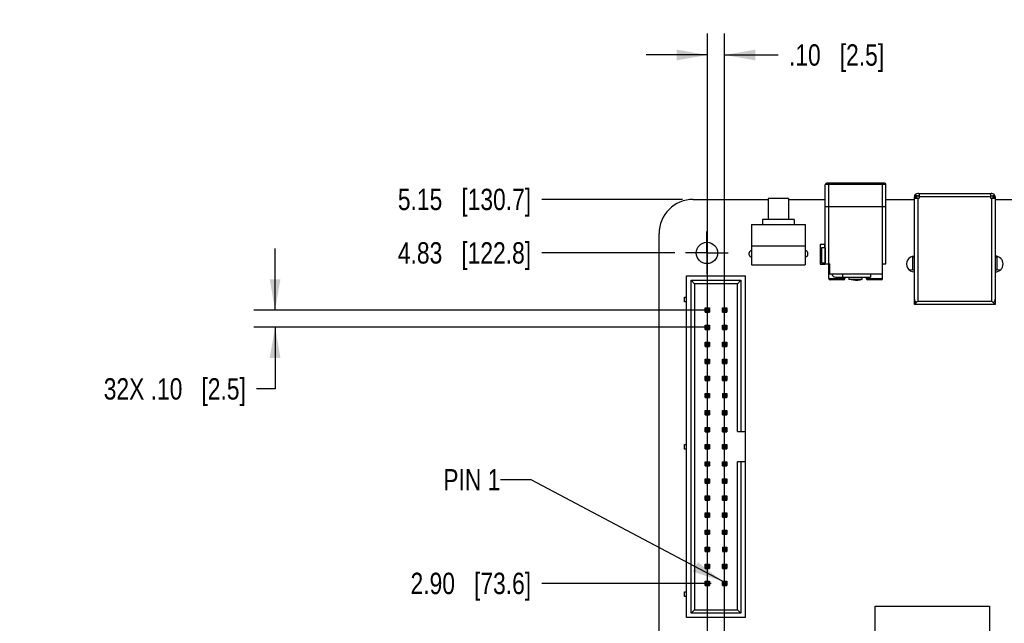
# Model space of a CAD drawing. Header units: inches. Extents: x 0 to 34, y 0 to 22.
# Tile 4 of 32: x 9.4 to 15.1, y 11.1 to 14.6. Entities that reach past the tile are written whole.
import ezdxf

# ---------------------------------------------------------------- set-up
doc = ezdxf.new("R2010")
doc.units = ezdxf.units.IN
doc.header["$LTSCALE"] = 1.87
doc.header["$MEASUREMENT"] = 0
doc.linetypes.add('CENTER', pattern=[0.6, 0.375, -0.075, 0.075, -0.075])
doc.layers.get('0').update_dxf_attribs({"linetype": 'CONTINUOUS'})
for name, color, linetype in [('DEFAULT_1', 7, 'CENTER'), ('DETAIL', 7, 'CONTINUOUS'), ('DIMENSIONS', 7, 'CONTINUOUS')]:
    doc.layers.add(name, color=color, linetype=linetype)
doc.styles.get("Standard").update_dxf_attribs({"font": 'txt', "width": 0.8})
doc.dimstyles.new('DIMSTYLE_1', dxfattribs={"dimtxt": 0.125, "dimasz": 0.18, "dimexe": 0.18, "dimexo": 0.0625, "dimgap": 0.09, "dimtad": 0, "dimtih": 1, "dimtoh": 1, "dimzin": 4, "dimdsep": 46, "dimtxsty": 'STANDARD', "dimblk": '_FILLED', "dimblk1": '_FILLED', "dimblk2": '_FILLED', "dimcen": 0.09, "dimadec": 0, "dimazin": 0, "dimtp": 0.01, "dimtm": 0.01, "dimtfac": 1, "dimtofl": 0, "dimtmove": 0, "dimatfit": 3, "dimldrblk": '_FILLED', "dimfxl": 1, "dimtolj": 1, "dimtzin": 4, "dimarcsym": 0})
doc.dimstyles.new('DIMSTYLE_3', dxfattribs={"dimtxt": 0.125, "dimasz": 0.18, "dimexe": 0.18, "dimexo": 0.0625, "dimgap": 0.09, "dimtad": 0, "dimtih": 1, "dimtoh": 1, "dimzin": 4, "dimdsep": 46, "dimtxsty": 'STANDARD', "dimblk": '_FILLED', "dimblk1": '_FILLED', "dimblk2": '_FILLED', "dimcen": 0.09, "dimadec": 0, "dimazin": 0, "dimtp": 0.02, "dimtm": 0.02, "dimtfac": 1, "dimtofl": 0, "dimtmove": 0, "dimatfit": 3, "dimldrblk": '_FILLED', "dimfxl": 1, "dimtolj": 1, "dimtzin": 4, "dimarcsym": 0})
doc.dimstyles.new('DIMSTYLE_4', dxfattribs={"dimtxt": 0.125, "dimasz": 0.18, "dimexe": 0.18, "dimexo": 0.0625, "dimgap": 0.09, "dimtad": 0, "dimtih": 1, "dimtoh": 1, "dimzin": 4, "dimdsep": 46, "dimtxsty": 'STANDARD', "dimblk": '_FILLED', "dimblk1": '_FILLED', "dimblk2": '_FILLED', "dimcen": 0.09, "dimadec": 0, "dimazin": 0, "dimtp": 0.02, "dimtm": 0.02, "dimtfac": 1, "dimtofl": 0, "dimtmove": 0, "dimatfit": 3, "dimldrblk": '_FILLED', "dimfxl": 1, "dimtolj": 1, "dimtzin": 4, "dimarcsym": 0})
doc.dimstyles.get("Standard").update_dxf_attribs({"dimtxt": 0.125, "dimasz": 0.18, "dimexe": 0.18, "dimexo": 0.0625, "dimgap": 0.09, "dimtad": 0, "dimtih": 1, "dimtoh": 1, "dimzin": 4, "dimdsep": 46, "dimtxsty": 'STANDARD', "dimblk": '_FILLED', "dimblk1": '_FILLED', "dimblk2": '_FILLED', "dimcen": 0.09, "dimadec": 0, "dimazin": 0, "dimtol": 1, "dimtp": 0.02, "dimtm": 0.02, "dimtfac": 1, "dimtofl": 0, "dimtmove": 0, "dimatfit": 3, "dimldrblk": '_FILLED', "dimfxl": 1, "dimtolj": 1, "dimtzin": 4, "dimarcsym": 0})

# ---------------------------------------------------------------- blocks, each defined once
blk = doc.blocks.new('*D0')
at = {"layer": 'DIMENSIONS', "color": 2, "linetype": 'CONTINUOUS'}
blk.add_line((13.1128, 8.5456), (13.1128, 7.6125), dxfattribs=at)
at = {"layer": 'DIMENSIONS', "color": 2, "linetype": 'CONTINUOUS', "insert": (13.0503, 7.55), "char_height": 0.125, "width": 0.725, "attachment_point": 3, "rotation": 90, "line_spacing_factor": 0.9}
blk.add_mtext('.00{\\Ftxt.shx;\\W1.000000;\\H0.125000; }[0]', dxfattribs=at)
blk = doc.blocks.new('_FILLED')
at = {"color": 0, "linetype": 'BYBLOCK'}
blk.add_solid([(0, 0), (-1, 0.174), (-1, -0.174)], dxfattribs=at)
blk = doc.blocks.new('*D8')
at = {"layer": 'DIMENSIONS', "color": 2, "linetype": 'CONTINUOUS'}
blk.add_line((13.2052, 13.2327), (12.4253, 13.2327), dxfattribs=at)
at = {"layer": 'DIMENSIONS', "color": 2, "linetype": 'CONTINUOUS', "insert": (12.3628, 13.2952), "char_height": 0.125, "width": 1.225, "attachment_point": 3, "line_spacing_factor": 0.9}
blk.add_mtext('4.83{\\Ftxt.shx;\\W1.000000;\\H0.125000; }[122.8]', dxfattribs=at)
blk = doc.blocks.new('*D9')
at = {"layer": 'DIMENSIONS', "color": 2, "linetype": 'CONTINUOUS'}
blk.add_line((13.2503, 13.5457), (12.4253, 13.5457), dxfattribs=at)
at = {"layer": 'DIMENSIONS', "color": 2, "linetype": 'CONTINUOUS', "insert": (12.3628, 13.6082), "char_height": 0.125, "width": 1.225, "attachment_point": 3, "line_spacing_factor": 0.9}
blk.add_mtext('5.15{\\Ftxt.shx;\\W1.000000;\\H0.125000; }[130.7]', dxfattribs=at)
blk = doc.blocks.new('*D15')
at = {"layer": 'DIMENSIONS', "color": 2, "linetype": 'CONTINUOUS'}
blk.add_line((13.4181, 11.2977), (12.4253, 11.2977), dxfattribs=at)
at = {"layer": 'DIMENSIONS', "color": 2, "linetype": 'CONTINUOUS', "insert": (12.3628, 11.3602), "char_height": 0.125, "width": 1.125, "attachment_point": 3, "line_spacing_factor": 0.9}
blk.add_mtext('2.90{\\Ftxt.shx;\\W1.000000;\\H0.125000; }[73.6]', dxfattribs=at)
blk = doc.blocks.new('*D16')
at = {"layer": 'DIMENSIONS', "color": 2, "linetype": 'CONTINUOUS'}
for p, q in [((10.8628, 12.8977), (10.8628, 13.2577)), ((13.3958, 12.8977), (10.7378, 12.8977)), ((13.394, 12.7977), (10.7378, 12.7977)), ((10.8628, 12.7977), (10.8628, 12.4365)), ((10.8628, 12.4365), (10.7541, 12.4365))]:
    blk.add_line(p, q, dxfattribs=at)
at = {"layer": 'DIMENSIONS', "color": 2, "linetype": 'CONTINUOUS', "xscale": 0.18, "yscale": 0.18, "zscale": 0.18}
for p, rotation in [((10.8628, 12.8977), 270.0000000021), ((10.8628, 12.7977), 90.0000000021)]:
    blk.add_blockref('_FILLED', p, dxfattribs=dict(at, rotation=rotation))
at = {"layer": 'DIMENSIONS', "color": 2, "linetype": 'CONTINUOUS', "insert": (10.6916, 12.499), "char_height": 0.125, "width": 1.325, "attachment_point": 3, "line_spacing_factor": 0.9}
blk.add_mtext('32X .10{\\Ftxt.shx;\\W1.000000;\\H0.125000; }[2.5]', dxfattribs=at)
blk = doc.blocks.new('*D17')
at = {"layer": 'DIMENSIONS', "color": 2, "linetype": 'CONTINUOUS'}
for p, q in [((13.396, 9.1226), (13.396, 14.5163)), ((13.496, 9.125), (13.496, 14.5163)), ((13.396, 14.3913), (13.036, 14.3913)), ((13.496, 14.3913), (13.811, 14.3913))]:
    blk.add_line(p, q, dxfattribs=at)
at = {"layer": 'DIMENSIONS', "color": 2, "linetype": 'CONTINUOUS', "xscale": 0.18, "yscale": 0.18, "zscale": 0.18}
for p, rotation in [((13.396, 14.3913), 0.0002755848), ((13.496, 14.3913), 180)]:
    blk.add_blockref('_FILLED', p, dxfattribs=dict(at, rotation=rotation))
at = {"layer": 'DIMENSIONS', "color": 2, "linetype": 'CONTINUOUS', "insert": (13.8735, 14.4538), "char_height": 0.125, "width": 0.925, "attachment_point": 1, "line_spacing_factor": 0.9}
blk.add_mtext('.10{\\Ftxt.shx;\\W1.000000;\\H0.125000; }[2.5]', dxfattribs=at)
blk = doc.blocks.new('*D18')
at = {"layer": 'DIMENSIONS', "color": 2, "linetype": 'CONTINUOUS'}
blk.add_line((15.9688, 11.1899), (15.9688, 14.3288), dxfattribs=at)
at = {"layer": 'DIMENSIONS', "color": 2, "linetype": 'CONTINUOUS', "insert": (15.9063, 14.3913), "char_height": 0.125, "width": 1.125, "attachment_point": 1, "rotation": 90, "line_spacing_factor": 0.9}
blk.add_mtext('2.86{\\Ftxt.shx;\\W1.000000;\\H0.125000; }[72.5]', dxfattribs=at)

msp = doc.modelspace()

# ---------------------------------------------------------------- linework, layer by layer
at = {"color": 6, "linetype": 'CONTINUOUS'}
for p, q in [((14.0865, 13.1688), (14.0865, 13.6334)), ((14.4409, 13.6334), (14.0865, 13.6334)), ((14.433, 13.6413), (14.0944, 13.6413)), ((14.1062, 13.0822), (14.1062, 13.6413)), ((14.4212, 13.0822), (14.4212, 13.6413)), ((14.4409, 13.1688), (14.4409, 13.6334)), ((14.608, 12.9303), (14.608, 13.5602)), ((14.6083, 13.5636), (14.6139, 13.5557)), ((14.6159, 13.5524), (14.6159, 13.576)), ((14.6198, 13.5681), (14.6198, 13.5524)), ((14.6198, 13.5681), (14.6269, 13.5681)), ((14.6218, 13.5524), (14.6218, 13.5677)), ((14.6316, 13.5799), (14.6277, 13.5799)), ((14.6322, 13.5681), (14.6352, 13.5681)), ((14.6356, 13.5799), (15.0545, 13.5799)), ((14.6356, 13.576), (14.6356, 13.5524)), ((15.0545, 13.5602), (14.6356, 13.5602)), ((15.0623, 13.5799), (15.0584, 13.5799)), ((15.0683, 13.5681), (15.0702, 13.5681)), ((15.0683, 13.5677), (15.0683, 13.5524)), ((15.0702, 13.5524), (15.0702, 13.5681)), ((13.3128, 13.5457), (13.7524, 13.5457)), ((13.7524, 13.5517), (13.7524, 13.4281)), ((13.8705, 13.5517), (13.7524, 13.5517)), ((13.8705, 13.5517), (13.8705, 13.4281)), ((13.8705, 13.5457), (14.0865, 13.5457)), ((14.0865, 13.5035), (14.4409, 13.5035)), ((14.4409, 13.5457), (14.608, 13.5457)), ((14.608, 13.5524), (14.6356, 13.5524)), ((14.6139, 13.5524), (14.6139, 13.5557)), ((14.6277, 13.5524), (14.6277, 12.95)), ((15.0623, 12.95), (15.0623, 13.5524)), ((15.082, 13.5524), (15.082, 12.9618)), ((15.082, 13.5457), (15.2562, 13.5457)), ((13.6539, 13.3981), (13.6539, 13.1619)), ((13.6539, 13.3981), (13.9689, 13.3981)), ((13.7185, 13.4281), (13.7185, 13.3981)), ((13.9043, 13.4281), (13.7185, 13.4281)), ((13.9043, 13.4281), (13.9043, 13.3981)), ((13.9689, 13.3981), (13.9689, 13.1619)), ((13.1128, 8.5997), (13.1128, 13.3457)), ((13.6539, 13.2731), (13.9689, 13.2731)), ((14.0649, 13.2614), (14.0649, 13.1748)), ((14.0846, 13.2614), (14.0649, 13.2614)), ((14.6024, 13.2098), (14.5983, 13.2092)), ((15.0918, 13.2092), (15.0877, 13.2098)), ((13.6539, 13.1619), (13.9689, 13.1619)), ((14.0649, 13.1748), (14.0846, 13.1748)), ((14.0865, 13.1688), (14.1129, 13.1688)), ((14.4212, 13.1688), (14.4409, 13.1688)), ((14.5983, 13.2092), (14.5853, 13.2077)), ((14.5983, 13.1317), (14.5983, 13.2092)), ((15.0918, 13.2092), (15.0918, 13.1317)), ((15.1039, 13.2078), (15.0918, 13.2092)), ((13.2726, 11.0977), (13.2726, 13.0977)), ((13.2726, 13.0977), (13.619, 13.0977)), ((13.619, 11.0977), (13.619, 13.0977)), ((14.1062, 13.1098), (14.4212, 13.1098)), ((14.1888, 13.0901), (14.1888, 13.1098)), ((14.3507, 13.1098), (14.3507, 13.0901)), ((14.5983, 13.1317), (14.5772, 13.1342)), ((15.0918, 13.1317), (15.0877, 13.1311)), ((15.1123, 13.1341), (15.0918, 13.1317)), ((13.3001, 11.1232), (13.3001, 13.0721)), ((13.3001, 13.0721), (13.3198, 13.0524)), ((13.3001, 13.0721), (13.5915, 13.0721)), ((13.3198, 13.0524), (13.3198, 11.1429)), ((13.5718, 13.0524), (13.3198, 13.0524)), ((13.5915, 13.0721), (13.5718, 13.0524)), ((13.5718, 12.1862), (13.5718, 13.0524)), ((13.5915, 13.0721), (13.5915, 12.1862)), ((14.1062, 13.0822), (14.2007, 13.0822)), ((14.1928, 13.0744), (14.1141, 13.0744)), ((14.1456, 13.0901), (14.3507, 13.0901)), ((14.2243, 13.0901), (14.2243, 13.0783)), ((14.2243, 13.0783), (14.3031, 13.0783)), ((14.3031, 13.0783), (14.3031, 13.0901)), ((14.3267, 13.0822), (14.4212, 13.0822)), ((14.4133, 13.0744), (14.3346, 13.0744)), ((13.2608, 12.9461), (13.2608, 12.9736)), ((13.2608, 12.9736), (13.2726, 12.9736)), ((13.2726, 12.9461), (13.2608, 12.9461)), ((14.6158, 12.9381), (14.608, 12.9303)), ((15.082, 12.9303), (14.608, 12.9303)), ((14.6139, 12.9453), (14.6139, 12.9477)), ((14.6196, 12.9419), (14.6158, 12.9381)), ((14.621, 12.9433), (14.6196, 12.9419)), ((14.6237, 12.946), (14.621, 12.9433)), ((14.6245, 12.9468), (14.6237, 12.946)), ((14.6277, 12.95), (14.6245, 12.9468)), ((14.6277, 12.95), (15.0623, 12.95)), ((15.0623, 12.95), (15.0655, 12.9468)), ((15.0655, 12.9468), (15.0663, 12.946)), ((15.0663, 12.946), (15.0704, 12.9419)), ((15.0704, 12.9419), (15.0742, 12.9381)), ((15.0742, 12.9381), (15.082, 12.9303)), ((15.082, 12.9585), (15.082, 12.9303)), ((13.3834, 12.8851), (13.3834, 12.9103)), ((13.3834, 12.9103), (13.3891, 12.9046)), ((13.3834, 12.9103), (13.4086, 12.9103)), ((13.3891, 12.8907), (13.3834, 12.8851)), ((13.3834, 12.8851), (13.4086, 12.8851)), ((13.3891, 12.9046), (13.3891, 12.8907)), ((13.4029, 12.9046), (13.3891, 12.9046)), ((13.4029, 12.8907), (13.3891, 12.8907)), ((13.4086, 12.9103), (13.4029, 12.9046)), ((13.4029, 12.8907), (13.4029, 12.9046)), ((13.4086, 12.8851), (13.4029, 12.8907)), ((13.4086, 12.9103), (13.4086, 12.8851)), ((13.4834, 12.8851), (13.4834, 12.9103)), ((13.4834, 12.9103), (13.4891, 12.9046)), ((13.4834, 12.9103), (13.5086, 12.9103)), ((13.4891, 12.8907), (13.4834, 12.8851)), ((13.4834, 12.8851), (13.5086, 12.8851)), ((13.4891, 12.9046), (13.4891, 12.8907)), ((13.5029, 12.9046), (13.4891, 12.9046)), ((13.5029, 12.8907), (13.4891, 12.8907)), ((13.5086, 12.9103), (13.5029, 12.9046)), ((13.5029, 12.8907), (13.5029, 12.9046)), ((13.5086, 12.8851), (13.5029, 12.8907)), ((13.5086, 12.9103), (13.5086, 12.8851)), ((13.3834, 12.7851), (13.3834, 12.8103)), ((13.3834, 12.8103), (13.3891, 12.8046)), ((13.3834, 12.8103), (13.4086, 12.8103)), ((13.4086, 12.8103), (13.4029, 12.8046)), ((13.4086, 12.8103), (13.4086, 12.7851)), ((13.4834, 12.7851), (13.4834, 12.8103)), ((13.4834, 12.8103), (13.4891, 12.8046)), ((13.4834, 12.8103), (13.5086, 12.8103)), ((13.5086, 12.8103), (13.5029, 12.8046)), ((13.5086, 12.8103), (13.5086, 12.7851)), ((13.3891, 12.7907), (13.3834, 12.7851)), ((13.3834, 12.7851), (13.4086, 12.7851)), ((13.3891, 12.8046), (13.3891, 12.7907)), ((13.4029, 12.8046), (13.3891, 12.8046)), ((13.4029, 12.7907), (13.3891, 12.7907)), ((13.4029, 12.7907), (13.4029, 12.8046)), ((13.4086, 12.7851), (13.4029, 12.7907)), ((13.4891, 12.7907), (13.4834, 12.7851)), ((13.4834, 12.7851), (13.5086, 12.7851)), ((13.4891, 12.8046), (13.4891, 12.7907)), ((13.5029, 12.8046), (13.4891, 12.8046)), ((13.5029, 12.7907), (13.4891, 12.7907)), ((13.5029, 12.7907), (13.5029, 12.8046)), ((13.5086, 12.7851), (13.5029, 12.7907)), ((13.3834, 12.6851), (13.3834, 12.7103)), ((13.3834, 12.7103), (13.3891, 12.7046)), ((13.3834, 12.7103), (13.4086, 12.7103)), ((13.3891, 12.6907), (13.3834, 12.6851)), ((13.3891, 12.7046), (13.3891, 12.6907)), ((13.4029, 12.7046), (13.3891, 12.7046)), ((13.4029, 12.6907), (13.3891, 12.6907)), ((13.4086, 12.7103), (13.4029, 12.7046)), ((13.4029, 12.6907), (13.4029, 12.7046)), ((13.4086, 12.6851), (13.4029, 12.6907)), ((13.4086, 12.7103), (13.4086, 12.6851)), ((13.4834, 12.6851), (13.4834, 12.7103)), ((13.4834, 12.7103), (13.4891, 12.7046)), ((13.4834, 12.7103), (13.5086, 12.7103)), ((13.4891, 12.6907), (13.4834, 12.6851)), ((13.4891, 12.7046), (13.4891, 12.6907)), ((13.5029, 12.7046), (13.4891, 12.7046)), ((13.5029, 12.6907), (13.4891, 12.6907)), ((13.5086, 12.7103), (13.5029, 12.7046)), ((13.5029, 12.6907), (13.5029, 12.7046)), ((13.5086, 12.6851), (13.5029, 12.6907)), ((13.5086, 12.7103), (13.5086, 12.6851)), ((13.3834, 12.6851), (13.4086, 12.6851)), ((13.4834, 12.6851), (13.5086, 12.6851)), ((13.3834, 12.5851), (13.3834, 12.6103)), ((13.3834, 12.6103), (13.3891, 12.6046)), ((13.3834, 12.6103), (13.4086, 12.6103)), ((13.3891, 12.5907), (13.3834, 12.5851)), ((13.3834, 12.5851), (13.4086, 12.5851)), ((13.3891, 12.6046), (13.3891, 12.5907)), ((13.4029, 12.6046), (13.3891, 12.6046)), ((13.4029, 12.5907), (13.3891, 12.5907)), ((13.4086, 12.6103), (13.4029, 12.6046)), ((13.4029, 12.5907), (13.4029, 12.6046)), ((13.4086, 12.5851), (13.4029, 12.5907)), ((13.4086, 12.6103), (13.4086, 12.5851)), ((13.4834, 12.5851), (13.4834, 12.6103)), ((13.4834, 12.6103), (13.4891, 12.6046)), ((13.4834, 12.6103), (13.5086, 12.6103)), ((13.4891, 12.5907), (13.4834, 12.5851)), ((13.4834, 12.5851), (13.5086, 12.5851)), ((13.4891, 12.6046), (13.4891, 12.5907)), ((13.5029, 12.6046), (13.4891, 12.6046)), ((13.5029, 12.5907), (13.4891, 12.5907)), ((13.5086, 12.6103), (13.5029, 12.6046)), ((13.5029, 12.5907), (13.5029, 12.6046)), ((13.5086, 12.5851), (13.5029, 12.5907)), ((13.5086, 12.6103), (13.5086, 12.5851)), ((13.3834, 12.4851), (13.3834, 12.5103)), ((13.3834, 12.5103), (13.3891, 12.5046)), ((13.3834, 12.5103), (13.4086, 12.5103)), ((13.3891, 12.4907), (13.3834, 12.4851)), ((13.3834, 12.4851), (13.4086, 12.4851)), ((13.3891, 12.5046), (13.3891, 12.4907)), ((13.4029, 12.5046), (13.3891, 12.5046)), ((13.4029, 12.4907), (13.3891, 12.4907)), ((13.4086, 12.5103), (13.4029, 12.5046)), ((13.4029, 12.4907), (13.4029, 12.5046)), ((13.4086, 12.4851), (13.4029, 12.4907)), ((13.4086, 12.5103), (13.4086, 12.4851)), ((13.4834, 12.4851), (13.4834, 12.5103)), ((13.4834, 12.5103), (13.4891, 12.5046)), ((13.4834, 12.5103), (13.5086, 12.5103)), ((13.4891, 12.4907), (13.4834, 12.4851)), ((13.4834, 12.4851), (13.5086, 12.4851)), ((13.4891, 12.5046), (13.4891, 12.4907)), ((13.5029, 12.5046), (13.4891, 12.5046)), ((13.5029, 12.4907), (13.4891, 12.4907)), ((13.5086, 12.5103), (13.5029, 12.5046)), ((13.5029, 12.4907), (13.5029, 12.5046)), ((13.5086, 12.4851), (13.5029, 12.4907)), ((13.5086, 12.5103), (13.5086, 12.4851)), ((13.3834, 12.3851), (13.3834, 12.4103)), ((13.3834, 12.4103), (13.3891, 12.4046)), ((13.3834, 12.4103), (13.4086, 12.4103)), ((13.3891, 12.4046), (13.3891, 12.3907)), ((13.4029, 12.4046), (13.3891, 12.4046)), ((13.4086, 12.4103), (13.4029, 12.4046)), ((13.4029, 12.3907), (13.4029, 12.4046)), ((13.4086, 12.4103), (13.4086, 12.3851)), ((13.4834, 12.4103), (13.5086, 12.4103)), ((13.5029, 12.4046), (13.4891, 12.4046)), ((13.5086, 12.4103), (13.5029, 12.4046)), ((13.5029, 12.3907), (13.5029, 12.4046)), ((13.5086, 12.4103), (13.5086, 12.3851)), ((13.3891, 12.3907), (13.3834, 12.3851)), ((13.3834, 12.3851), (13.4086, 12.3851)), ((13.4029, 12.3907), (13.3891, 12.3907)), ((13.4086, 12.3851), (13.4029, 12.3907)), ((13.4834, 12.3851), (13.5086, 12.3851)), ((13.5029, 12.3907), (13.4891, 12.3907)), ((13.5086, 12.3851), (13.5029, 12.3907)), ((13.3834, 12.2851), (13.3834, 12.3103)), ((13.3834, 12.3103), (13.3891, 12.3046)), ((13.3834, 12.3103), (13.4086, 12.3103)), ((13.3891, 12.2907), (13.3834, 12.2851)), ((13.3891, 12.3046), (13.3891, 12.2907)), ((13.4029, 12.3046), (13.3891, 12.3046)), ((13.4029, 12.2907), (13.3891, 12.2907)), ((13.4086, 12.3103), (13.4029, 12.3046)), ((13.4029, 12.2907), (13.4029, 12.3046)), ((13.4086, 12.2851), (13.4029, 12.2907)), ((13.4086, 12.3103), (13.4086, 12.2851)), ((13.4834, 12.2851), (13.4834, 12.3103)), ((13.4834, 12.3103), (13.4891, 12.3046)), ((13.4834, 12.3103), (13.5086, 12.3103)), ((13.4891, 12.2907), (13.4834, 12.2851)), ((13.4891, 12.3046), (13.4891, 12.2907)), ((13.5029, 12.3046), (13.4891, 12.3046)), ((13.5029, 12.2907), (13.4891, 12.2907)), ((13.5086, 12.3103), (13.5029, 12.3046)), ((13.5029, 12.2907), (13.5029, 12.3046)), ((13.5086, 12.2851), (13.5029, 12.2907)), ((13.5086, 12.3103), (13.5086, 12.2851)), ((13.3834, 12.2851), (13.4086, 12.2851)), ((13.4834, 12.2851), (13.5086, 12.2851)), ((13.3834, 12.1851), (13.3834, 12.2103)), ((13.3834, 12.2103), (13.3891, 12.2046)), ((13.3834, 12.2103), (13.4086, 12.2103)), ((13.3891, 12.1907), (13.3834, 12.1851)), ((13.3834, 12.1851), (13.4086, 12.1851)), ((13.3891, 12.2046), (13.3891, 12.1907)), ((13.4029, 12.2046), (13.3891, 12.2046)), ((13.4029, 12.1907), (13.3891, 12.1907)), ((13.4086, 12.2103), (13.4029, 12.2046)), ((13.4029, 12.1907), (13.4029, 12.2046)), ((13.4086, 12.1851), (13.4029, 12.1907)), ((13.4086, 12.2103), (13.4086, 12.1851)), ((13.4834, 12.1851), (13.4834, 12.2103)), ((13.4834, 12.2103), (13.4891, 12.2046)), ((13.4834, 12.2103), (13.5086, 12.2103)), ((13.4891, 12.1907), (13.4834, 12.1851)), ((13.4834, 12.1851), (13.5086, 12.1851)), ((13.4891, 12.2046), (13.4891, 12.1907)), ((13.5029, 12.2046), (13.4891, 12.2046)), ((13.5029, 12.1907), (13.4891, 12.1907)), ((13.5086, 12.2103), (13.5029, 12.2046)), ((13.5029, 12.1907), (13.5029, 12.2046)), ((13.5086, 12.1851), (13.5029, 12.1907)), ((13.5086, 12.2103), (13.5086, 12.1851)), ((13.5718, 12.1862), (13.619, 12.1862)), ((13.2608, 12.0839), (13.2608, 12.1114)), ((13.2608, 12.1114), (13.2726, 12.1114)), ((13.2726, 12.0839), (13.2608, 12.0839)), ((13.3834, 12.0851), (13.3834, 12.1103)), ((13.3834, 12.1103), (13.3891, 12.1046)), ((13.3834, 12.1103), (13.4086, 12.1103)), ((13.3891, 12.0907), (13.3834, 12.0851)), ((13.3834, 12.0851), (13.4086, 12.0851)), ((13.3891, 12.1046), (13.3891, 12.0907)), ((13.4029, 12.1046), (13.3891, 12.1046)), ((13.4029, 12.0907), (13.3891, 12.0907)), ((13.4086, 12.1103), (13.4029, 12.1046)), ((13.4029, 12.0907), (13.4029, 12.1046)), ((13.4086, 12.0851), (13.4029, 12.0907)), ((13.4086, 12.1103), (13.4086, 12.0851)), ((13.4834, 12.0851), (13.4834, 12.1103)), ((13.4834, 12.1103), (13.4891, 12.1046)), ((13.4834, 12.1103), (13.5086, 12.1103)), ((13.4891, 12.0907), (13.4834, 12.0851)), ((13.4834, 12.0851), (13.5086, 12.0851)), ((13.4891, 12.1046), (13.4891, 12.0907)), ((13.5029, 12.1046), (13.4891, 12.1046)), ((13.5029, 12.0907), (13.4891, 12.0907)), ((13.5086, 12.1103), (13.5029, 12.1046)), ((13.5029, 12.0907), (13.5029, 12.1046)), ((13.5086, 12.0851), (13.5029, 12.0907)), ((13.5086, 12.1103), (13.5086, 12.0851)), ((13.3834, 11.9851), (13.3834, 12.0103)), ((13.3834, 12.0103), (13.3891, 12.0046)), ((13.3834, 12.0103), (13.4086, 12.0103)), ((13.3891, 12.0046), (13.3891, 11.9907)), ((13.4029, 12.0046), (13.3891, 12.0046)), ((13.4086, 12.0103), (13.4029, 12.0046)), ((13.4029, 11.9907), (13.4029, 12.0046)), ((13.4086, 12.0103), (13.4086, 11.9851)), ((13.4834, 11.9851), (13.4834, 12.0103)), ((13.4834, 12.0103), (13.4891, 12.0046)), ((13.4834, 12.0103), (13.5086, 12.0103)), ((13.4891, 12.0046), (13.4891, 11.9907)), ((13.5029, 12.0046), (13.4891, 12.0046)), ((13.5086, 12.0103), (13.5029, 12.0046)), ((13.5029, 11.9907), (13.5029, 12.0046)), ((13.5086, 12.0103), (13.5086, 11.9851)), ((13.5718, 11.1429), (13.5718, 12.0091)), ((13.619, 12.0091), (13.5718, 12.0091)), ((13.5915, 12.0091), (13.5915, 11.1232)), ((13.3891, 11.9907), (13.3834, 11.9851)), ((13.3834, 11.9851), (13.4086, 11.9851)), ((13.4029, 11.9907), (13.3891, 11.9907)), ((13.4086, 11.9851), (13.4029, 11.9907)), ((13.4891, 11.9907), (13.4834, 11.9851)), ((13.4834, 11.9851), (13.5086, 11.9851)), ((13.5029, 11.9907), (13.4891, 11.9907)), ((13.5086, 11.9851), (13.5029, 11.9907)), ((13.3834, 11.8851), (13.3834, 11.9103)), ((13.3834, 11.9103), (13.3891, 11.9046)), ((13.3834, 11.9103), (13.4086, 11.9103)), ((13.3891, 11.8907), (13.3834, 11.8851)), ((13.3834, 11.8851), (13.4086, 11.8851)), ((13.3891, 11.9046), (13.3891, 11.8907)), ((13.4029, 11.9046), (13.3891, 11.9046)), ((13.4029, 11.8907), (13.3891, 11.8907)), ((13.4086, 11.9103), (13.4029, 11.9046)), ((13.4029, 11.8907), (13.4029, 11.9046)), ((13.4086, 11.8851), (13.4029, 11.8907)), ((13.4086, 11.9103), (13.4086, 11.8851)), ((13.4834, 11.8851), (13.4834, 11.9103)), ((13.4834, 11.9103), (13.4891, 11.9046)), ((13.4834, 11.9103), (13.5086, 11.9103)), ((13.4891, 11.8907), (13.4834, 11.8851)), ((13.4834, 11.8851), (13.5086, 11.8851)), ((13.4891, 11.9046), (13.4891, 11.8907)), ((13.5029, 11.9046), (13.4891, 11.9046)), ((13.5029, 11.8907), (13.4891, 11.8907)), ((13.5086, 11.9103), (13.5029, 11.9046)), ((13.5029, 11.8907), (13.5029, 11.9046)), ((13.5086, 11.8851), (13.5029, 11.8907)), ((13.5086, 11.9103), (13.5086, 11.8851)), ((13.3834, 11.7851), (13.3834, 11.8103)), ((13.3834, 11.8103), (13.3891, 11.8046)), ((13.3834, 11.8103), (13.4086, 11.8103)), ((13.3891, 11.7907), (13.3834, 11.7851)), ((13.3834, 11.7851), (13.4086, 11.7851)), ((13.3891, 11.8046), (13.3891, 11.7907)), ((13.4029, 11.8046), (13.3891, 11.8046)), ((13.4029, 11.7907), (13.3891, 11.7907)), ((13.4086, 11.8103), (13.4029, 11.8046)), ((13.4029, 11.7907), (13.4029, 11.8046)), ((13.4086, 11.7851), (13.4029, 11.7907)), ((13.4086, 11.8103), (13.4086, 11.7851)), ((13.4834, 11.7851), (13.4834, 11.8103)), ((13.4834, 11.8103), (13.4891, 11.8046)), ((13.4834, 11.8103), (13.5086, 11.8103)), ((13.4891, 11.7907), (13.4834, 11.7851)), ((13.4834, 11.7851), (13.5086, 11.7851)), ((13.4891, 11.8046), (13.4891, 11.7907)), ((13.5029, 11.8046), (13.4891, 11.8046)), ((13.5029, 11.7907), (13.4891, 11.7907)), ((13.5086, 11.8103), (13.5029, 11.8046)), ((13.5029, 11.7907), (13.5029, 11.8046)), ((13.5086, 11.7851), (13.5029, 11.7907)), ((13.5086, 11.8103), (13.5086, 11.7851)), ((13.3834, 11.6851), (13.3834, 11.7103)), ((13.3834, 11.7103), (13.3891, 11.7046)), ((13.3834, 11.7103), (13.4086, 11.7103)), ((13.4086, 11.7103), (13.4029, 11.7046)), ((13.4086, 11.7103), (13.4086, 11.6851)), ((13.4834, 11.6851), (13.4834, 11.7103)), ((13.4834, 11.7103), (13.4891, 11.7046)), ((13.4834, 11.7103), (13.5086, 11.7103)), ((13.5086, 11.7103), (13.5029, 11.7046)), ((13.5086, 11.7103), (13.5086, 11.6851)), ((13.3891, 11.6907), (13.3834, 11.6851)), ((13.3834, 11.6851), (13.4086, 11.6851)), ((13.3891, 11.7046), (13.3891, 11.6907)), ((13.4029, 11.7046), (13.3891, 11.7046)), ((13.4029, 11.6907), (13.3891, 11.6907)), ((13.4029, 11.6907), (13.4029, 11.7046)), ((13.4086, 11.6851), (13.4029, 11.6907)), ((13.4891, 11.6907), (13.4834, 11.6851)), ((13.4834, 11.6851), (13.5086, 11.6851)), ((13.4891, 11.7046), (13.4891, 11.6907)), ((13.5029, 11.7046), (13.4891, 11.7046)), ((13.5029, 11.6907), (13.4891, 11.6907)), ((13.5029, 11.6907), (13.5029, 11.7046)), ((13.5086, 11.6851), (13.5029, 11.6907)), ((13.3834, 11.5851), (13.3834, 11.6103)), ((13.3834, 11.6103), (13.3891, 11.6046)), ((13.3834, 11.6103), (13.4086, 11.6103)), ((13.3891, 11.6046), (13.3891, 11.5907)), ((13.4029, 11.6046), (13.3891, 11.6046)), ((13.4086, 11.6103), (13.4029, 11.6046)), ((13.4029, 11.5907), (13.4029, 11.6046)), ((13.4086, 11.6103), (13.4086, 11.5851)), ((13.4834, 11.5851), (13.4834, 11.6103)), ((13.4834, 11.6103), (13.4891, 11.6046)), ((13.4834, 11.6103), (13.5086, 11.6103)), ((13.4891, 11.6046), (13.4891, 11.5907)), ((13.5029, 11.6046), (13.4891, 11.6046)), ((13.5086, 11.6103), (13.5029, 11.6046)), ((13.5029, 11.5907), (13.5029, 11.6046)), ((13.5086, 11.6103), (13.5086, 11.5851)), ((13.3891, 11.5907), (13.3834, 11.5851)), ((13.3834, 11.5851), (13.4086, 11.5851)), ((13.4029, 11.5907), (13.3891, 11.5907)), ((13.4086, 11.5851), (13.4029, 11.5907)), ((13.4891, 11.5907), (13.4834, 11.5851)), ((13.4834, 11.5851), (13.5086, 11.5851)), ((13.5029, 11.5907), (13.4891, 11.5907)), ((13.5086, 11.5851), (13.5029, 11.5907)), ((13.3834, 11.4851), (13.3834, 11.5103)), ((13.3834, 11.5103), (13.3891, 11.5046)), ((13.3834, 11.5103), (13.4086, 11.5103)), ((13.3891, 11.4907), (13.3834, 11.4851)), ((13.3834, 11.4851), (13.4086, 11.4851)), ((13.3891, 11.5046), (13.3891, 11.4907)), ((13.4029, 11.5046), (13.3891, 11.5046)), ((13.4029, 11.4907), (13.3891, 11.4907)), ((13.4086, 11.5103), (13.4029, 11.5046)), ((13.4029, 11.4907), (13.4029, 11.5046)), ((13.4086, 11.4851), (13.4029, 11.4907)), ((13.4086, 11.5103), (13.4086, 11.4851)), ((13.4834, 11.5103), (13.5086, 11.5103)), ((13.4834, 11.4851), (13.5086, 11.4851)), ((13.5029, 11.5046), (13.4891, 11.5046)), ((13.5029, 11.4907), (13.4891, 11.4907)), ((13.5086, 11.5103), (13.5029, 11.5046)), ((13.5029, 11.4907), (13.5029, 11.5046)), ((13.5086, 11.4851), (13.5029, 11.4907)), ((13.5086, 11.5103), (13.5086, 11.4851)), ((13.3834, 11.3851), (13.3834, 11.4103)), ((13.3834, 11.4103), (13.3891, 11.4046)), ((13.3834, 11.4103), (13.4086, 11.4103)), ((13.3891, 11.3907), (13.3834, 11.3851)), ((13.3834, 11.3851), (13.4086, 11.3851)), ((13.3891, 11.4046), (13.3891, 11.3907)), ((13.4029, 11.4046), (13.3891, 11.4046)), ((13.4029, 11.3907), (13.3891, 11.3907)), ((13.4086, 11.4103), (13.4029, 11.4046)), ((13.4029, 11.3907), (13.4029, 11.4046)), ((13.4086, 11.3851), (13.4029, 11.3907)), ((13.4086, 11.4103), (13.4086, 11.3851)), ((13.4834, 11.3851), (13.4834, 11.4103)), ((13.4834, 11.4103), (13.4891, 11.4046)), ((13.4834, 11.4103), (13.5086, 11.4103)), ((13.4891, 11.3907), (13.4834, 11.3851)), ((13.4834, 11.3851), (13.5086, 11.3851)), ((13.4891, 11.4046), (13.4891, 11.3907)), ((13.5029, 11.4046), (13.4891, 11.4046)), ((13.5029, 11.3907), (13.4891, 11.3907)), ((13.5086, 11.4103), (13.5029, 11.4046)), ((13.5029, 11.3907), (13.5029, 11.4046)), ((13.5086, 11.3851), (13.5029, 11.3907)), ((13.5086, 11.4103), (13.5086, 11.3851)), ((13.3834, 11.2851), (13.3834, 11.3103)), ((13.3834, 11.3103), (13.3891, 11.3046)), ((13.3834, 11.3103), (13.4086, 11.3103)), ((13.4086, 11.3103), (13.4029, 11.3046)), ((13.4086, 11.3103), (13.4086, 11.2851)), ((13.4834, 11.2851), (13.4834, 11.3103)), ((13.4834, 11.3103), (13.4891, 11.3046)), ((13.4834, 11.3103), (13.5086, 11.3103)), ((13.5086, 11.3103), (13.5029, 11.3046)), ((13.5086, 11.3103), (13.5086, 11.2851)), ((13.2608, 11.2217), (13.2608, 11.2492)), ((13.2608, 11.2492), (13.2726, 11.2492)), ((13.3891, 11.2907), (13.3834, 11.2851)), ((13.3834, 11.2851), (13.4086, 11.2851)), ((13.3891, 11.3046), (13.3891, 11.2907)), ((13.4029, 11.3046), (13.3891, 11.3046)), ((13.4029, 11.2907), (13.3891, 11.2907)), ((13.4029, 11.2907), (13.4029, 11.3046)), ((13.4086, 11.2851), (13.4029, 11.2907)), ((13.4891, 11.2907), (13.4834, 11.2851)), ((13.4834, 11.2851), (13.5086, 11.2851)), ((13.4891, 11.3046), (13.4891, 11.2907)), ((13.5029, 11.3046), (13.4891, 11.3046)), ((13.5029, 11.2907), (13.4891, 11.2907)), ((13.5029, 11.2907), (13.5029, 11.3046)), ((13.5086, 11.2851), (13.5029, 11.2907)), ((13.2726, 11.2217), (13.2608, 11.2217)), ((13.3001, 11.1232), (13.3198, 11.1429)), ((13.3198, 11.1429), (13.5718, 11.1429)), ((13.5915, 11.1232), (13.5718, 11.1429)), ((14.3781, 10.4958), (14.3781, 11.1651)), ((14.3781, 11.1651), (15.0474, 11.1651)), ((15.0474, 11.1651), (15.0474, 10.4958)), ((13.619, 11.0977), (13.2726, 11.0977)), ((13.5915, 11.1232), (13.3001, 11.1232))]:
    msp.add_line(p, q, dxfattribs=at)
at = {"color": 7, "linetype": 'CONTINUOUS'}
for p, q in [((14.6218, 13.5677), (14.6356, 13.5677)), ((15.0545, 13.576), (15.0545, 13.5524)), ((15.0545, 13.5677), (15.0683, 13.5677)), ((15.0742, 13.576), (15.0742, 13.5524)), ((15.082, 13.5602), (15.082, 13.5524)), ((15.0545, 13.5524), (15.082, 13.5524)), ((14.0572, 13.2813), (14.0572, 13.1672)), ((14.0842, 13.2813), (14.0572, 13.2813)), ((14.0842, 13.2614), (14.0842, 13.2813)), ((14.0846, 13.2614), (14.0846, 13.1748)), ((14.0865, 13.2614), (14.0846, 13.2614)), ((14.6024, 13.2098), (14.608, 13.2098)), ((15.082, 13.2098), (15.0877, 13.2098)), ((14.0572, 13.1672), (14.0842, 13.1672)), ((14.0842, 13.1672), (14.0842, 13.1748)), ((14.0865, 13.1748), (14.0846, 13.1748)), ((14.1129, 13.1098), (14.1129, 13.1688)), ((14.608, 13.1311), (14.6024, 13.1311)), ((15.0877, 13.1311), (15.082, 13.1311)), ((14.2007, 13.0901), (14.2007, 13.0822)), ((14.3267, 13.0822), (14.3267, 13.0901)), ((14.6108, 12.9521), (14.608, 12.9501)), ((14.6139, 12.9501), (14.6139, 12.9477)), ((14.6139, 12.9403), (14.6139, 12.9453)), ((15.0761, 12.9477), (15.0761, 12.9444)), ((15.082, 12.9618), (15.082, 12.9585)), ((13.4833, 12.4103), (13.4833, 12.3851)), ((13.4891, 12.4046), (13.4834, 12.4103)), ((13.4891, 12.3907), (13.4891, 12.4046)), ((13.4834, 12.3851), (13.4891, 12.3907)), ((13.4833, 11.5103), (13.4833, 11.4851)), ((13.4891, 11.5046), (13.4834, 11.5103)), ((13.4834, 11.4851), (13.4891, 11.4907)), ((13.4891, 11.4907), (13.4891, 11.5046))]:
    msp.add_line(p, q, dxfattribs=at)
at = {"color": 6, "linetype": 'CONTINUOUS'}
msp.add_circle((13.3928, 13.2327), 0.0625, dxfattribs=at)
for centre, radius, start, end in [((14.0944, 13.6334), 0.00787, 90, 180), ((14.433, 13.6334), 0.00787, 360, 90), ((14.6277, 13.5602), 0.0197, 90, 180), ((15.0623, 13.5602), 0.0197, 53.1301, 90), ((13.3128, 13.3457), 0.2, 90, 180), ((14.6078, 13.1677), 0.046, 89.74096, 270.25886), ((15.0818, 13.1677), 0.046, 270.27877, 89.72104), ((14.1456, 13.1098), 0.0197, 180, 270), ((14.1141, 13.0822), 0.00787, 180, 270), ((14.1928, 13.0822), 0.00787, 270, 360), ((14.3346, 13.0822), 0.00787, 180, 270), ((14.4133, 13.0822), 0.00787, 270, 360)]:
    msp.add_arc(centre, radius, start, end, dxfattribs=at)
at = {"color": 7, "linetype": 'CONTINUOUS'}
for centre, radius, start, end in [((15.0623, 13.5602), 0.0197, 0, 53.1301), ((13.6602, 13.2275), 0.0213, 107.5008, 114.47185), ((13.9633, 13.2273), 0.0214, 67.30107, 74.65124), ((13.6602, 13.227), 0.0213, 247.28802, 250.09793), ((13.9634, 13.2272), 0.0214, 285.33884, 292.70353), ((14.6276, 12.9618), 0.0196, 179.97523, 195.72769), ((15.0624, 12.9618), 0.0197, 344.22199, 0.01565), ((15.0624, 12.9585), 0.0196, 344.27171, 0.02477)]:
    msp.add_arc(centre, radius, start, end, dxfattribs=at)
at = {"color": 6, "linetype": 'CONTINUOUS'}
msp.add_ellipse((14.5883, 13.1284), major_axis=(0.0197, 0), ratio=0.197308, start_param=0.776122, end_param=1.040509, dxfattribs=at)
for points, knots in [([(14.6316, 13.5799), (14.632, 13.5799), (14.6328, 13.5799), (14.6336, 13.5797), (14.6339, 13.5795)], [0, 0, 0, 0, 0.540116, 1, 1, 1, 1]), ([(14.6339, 13.5795), (14.6342, 13.5794), (14.6347, 13.5791), (14.6353, 13.5782), (14.6355, 13.5772), (14.6356, 13.5764), (14.6356, 13.576)], [0, 0, 0, 0, 0.224034, 0.447222, 0.700954, 1, 1, 1, 1]), ([(15.0545, 13.576), (15.0545, 13.5763), (15.0545, 13.5769), (15.0546, 13.5777), (15.0549, 13.5785), (15.0554, 13.579), (15.0559, 13.5795), (15.0567, 13.5797), (15.0575, 13.5799), (15.0581, 13.5799), (15.0584, 13.5799)], [0, 0, 0, 0, 0.147212, 0.277626, 0.393326, 0.500131, 0.607012, 0.722711, 0.852934, 1, 1, 1, 1]), ([(14.251, 13.0733), (14.2466, 13.0738), (14.2376, 13.0754), (14.2288, 13.0773), (14.2243, 13.0783)], [0, 0, 0, 0, 0.493378, 1, 1, 1, 1]), ([(14.2637, 13.0724), (14.2627, 13.0724), (14.2584, 13.0725), (14.2542, 13.0729), (14.251, 13.0733)], [0, 0, 0, 0, 0.244765, 1, 1, 1, 1]), ([(14.2637, 13.0724), (14.2647, 13.0724), (14.269, 13.0725), (14.2732, 13.0729), (14.2764, 13.0733)], [0, 0, 0, 0, 0.244765, 1, 1, 1, 1]), ([(14.2764, 13.0733), (14.2809, 13.0738), (14.2898, 13.0754), (14.2986, 13.0773), (14.3031, 13.0783)], [0, 0, 0, 0, 0.493378, 1, 1, 1, 1])]:
    msp.add_open_spline(points, degree=3, knots=knots, dxfattribs=at)
at = {"color": 7, "linetype": 'CONTINUOUS'}
for points, knots in [([(13.6514, 13.2468), (13.6496, 13.246), (13.6461, 13.2437), (13.6427, 13.2398), (13.6407, 13.2362), (13.6393, 13.2324), (13.6388, 13.2293), (13.6388, 13.2272)], [0, 0, 0, 0, 0.249813, 0.499758, 0.62499, 0.750254, 1, 1, 1, 1]), ([(13.6388, 13.2272), (13.6388, 13.2252), (13.6393, 13.222), (13.6408, 13.218), (13.6429, 13.2144), (13.6464, 13.2104), (13.6501, 13.2082), (13.652, 13.2074)], [0, 0, 0, 0, 0.249772, 0.375021, 0.500265, 0.750209, 1, 1, 1, 1]), ([(13.9848, 13.2272), (13.9848, 13.2293), (13.9843, 13.2325), (13.9828, 13.2365), (13.9808, 13.2401), (13.9772, 13.2441), (13.9735, 13.2463), (13.9716, 13.2471)], [0, 0, 0, 0, 0.249772, 0.375021, 0.500265, 0.750209, 1, 1, 1, 1]), ([(13.9716, 13.2074), (13.9735, 13.2082), (13.9772, 13.2104), (13.9808, 13.2144), (13.9828, 13.218), (13.9843, 13.222), (13.9848, 13.2252), (13.9848, 13.2272)], [0, 0, 0, 0, 0.24979, 0.499725, 0.624977, 0.750245, 1, 1, 1, 1]), ([(14.608, 12.9501), (14.608, 12.9495), (14.6081, 12.9483), (14.6085, 12.9471), (14.6087, 12.9465)], [0, 0, 0, 0, 0.495067, 1, 1, 1, 1]), ([(14.6087, 12.9465), (14.6088, 12.9462), (14.6094, 12.945), (14.6101, 12.9439), (14.6108, 12.9431)], [0, 0, 0, 0, 0.238982, 1, 1, 1, 1]), ([(14.6108, 12.9517), (14.6106, 12.9521), (14.6097, 12.9536), (14.6091, 12.9552), (14.6088, 12.9565)], [0, 0, 0, 0, 0.25533, 1, 1, 1, 1]), ([(14.6139, 12.9477), (14.6136, 12.9481), (14.6124, 12.9493), (14.6114, 12.9507), (14.6108, 12.9517)], [0, 0, 0, 0, 0.258127, 1, 1, 1, 1]), ([(14.6108, 12.9431), (14.611, 12.9429), (14.612, 12.9418), (14.613, 12.9409), (14.6139, 12.9403)], [0, 0, 0, 0, 0.236998, 1, 1, 1, 1]), ([(15.0793, 12.9518), (15.0791, 12.9514), (15.0781, 12.95), (15.077, 12.9487), (15.0761, 12.9477)], [0, 0, 0, 0, 0.242901, 1, 1, 1, 1]), ([(15.0761, 12.9444), (15.0764, 12.9447), (15.0776, 12.946), (15.0786, 12.9473), (15.0793, 12.9484)], [0, 0, 0, 0, 0.258127, 1, 1, 1, 1]), ([(15.0813, 12.9565), (15.0812, 12.9561), (15.0807, 12.9544), (15.0799, 12.9529), (15.0793, 12.9518)], [0, 0, 0, 0, 0.245706, 1, 1, 1, 1]), ([(15.0793, 12.9484), (15.0795, 12.9488), (15.0803, 12.9503), (15.081, 12.9519), (15.0813, 12.9531)], [0, 0, 0, 0, 0.255331, 1, 1, 1, 1])]:
    msp.add_open_spline(points, degree=3, knots=knots, dxfattribs=at)
at = {"layer": 'DEFAULT_1', "color": 7, "linetype": 'CENTER'}
for p, q in [((13.3928, 13.2327), (13.3928, 13.3578)), ((13.3928, 13.2327), (13.2677, 13.2327)), ((13.3928, 13.2327), (13.3928, 13.1076)), ((13.3928, 13.2327), (13.5179, 13.2327)), ((13.3821, 12.8977), (13.3962, 12.8977)), ((13.3833, 12.7977), (13.3968, 12.7977)), ((13.4806, 11.2977), (13.4968, 11.2977))]:
    msp.add_line(p, q, dxfattribs=at)

# ---------------------------------------------------------------- texts
at = {"layer": 'DETAIL', "color": 2, "linetype": 'CONTINUOUS', "insert": (12.1828, 11.9668), "char_height": 0.125, "width": 0.5, "attachment_point": 3, "line_spacing_factor": 0.9}
msp.add_mtext('PIN 1', dxfattribs=at)

# ---------------------------------------------------------------- dimensions: what is measured, and where the dimension line sits
at = {"layer": 'DIMENSIONS', "color": 2, "linetype": 'CONTINUOUS'}
for feature_location, offset, dtype, origin, dimstyle, picture, middle in [((15.9688, 11.1899), (0, 3.1389), 1, (13.1128, 11.2128), 'DIMSTYLE_3', '*D18', (15.9688, 14.9538)), ((13.2503, 13.5457), (-0.825, 0), 0, (13.3128, 8.3997), 'DIMSTYLE_3', '*D9', (11.5003, 13.5457)), ((13.1128109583, 8.5456470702), (0, -0.933102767), 1, (13.1128109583, 13.345657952), 'DIMSTYLE_1', '*D0', (13.2024256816, 7.0087449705)), ((13.2052, 13.2327), (-0.7799, 0), 0, (13.2677, 8.3997), 'DIMSTYLE_3', '*D8', (11.5003, 13.2327)), ((13.4181, 11.2977), (-0.9928, 0), 0, (13.4806, 8.3997), 'DIMSTYLE_3', '*D15', (11.5503, 11.2977))]:
    dim = msp.add_ordinate_dim(feature_location=feature_location, offset=offset, dtype=dtype, origin=origin, dimstyle=dimstyle, dxfattribs=at)
    dim.commit()
    dim.dimension.update_dxf_attribs({"geometry": picture, "text_midpoint": middle})
dim = msp.add_linear_dim(base=(13.396, 14.3913), p1=(13.496, 9.125), p2=(13.396, 9.1226), angle=180.00028, dimstyle='DIMSTYLE_4', dxfattribs=at)
dim.commit()
dim.dimension.update_dxf_attribs({"geometry": '*D17', "text_midpoint": (14.336, 14.3913), "dimtype": 160})
dim = msp.add_linear_dim(base=(10.8628, 12.8977), p1=(13.394, 12.7977), p2=(13.3958, 12.8977), angle=90, text='32X <>', dimstyle='DIMSTYLE_4', dxfattribs=at)
dim.commit()
dim.dimension.update_dxf_attribs({"geometry": '*D16', "text_midpoint": (9.7791, 12.4365), "dimtype": 160})

# ---------------------------------------------------------------- leaders
at = {"layer": 'DETAIL', "color": 2, "linetype": 'CONTINUOUS'}
msp.add_leader([(13.4834, 11.3102), (12.3628, 11.9043), (12.1828, 11.9043)], dimstyle='STANDARD', override={"dimtad": 0}, dxfattribs=at)

doc.saveas('drawing.dxf')
